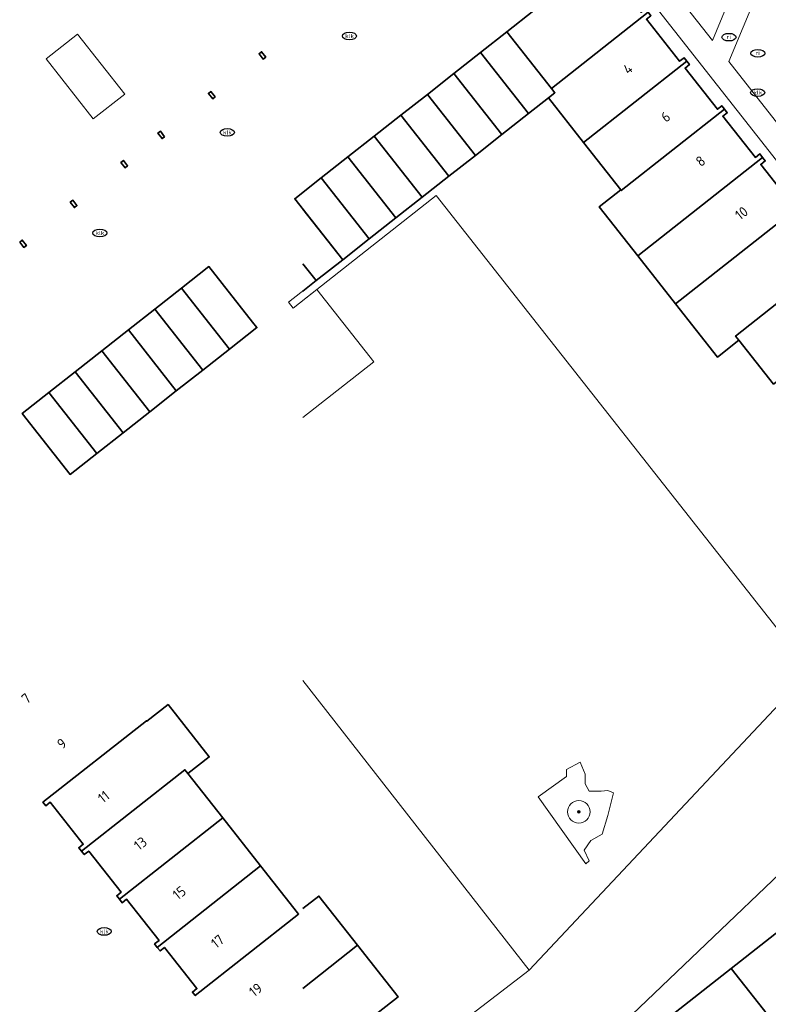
# Model space of a CAD drawing. Header units: metres. Extents: x 103671 to 105190, y 427150 to 429171.
# Tile 74 of 256: x 103671 to 103737, y 427654 to 427741. Entities that reach past the tile are written whole.
import ezdxf
from ezdxf.enums import TextEntityAlignment as Align

# ---------------------------------------------------------------- set-up
doc = ezdxf.new("R2010")
doc.units = ezdxf.units.M
for name, color, linetype, lineweight in [('B-WE-GR-BOOM-S', 253, 'Continuous', 25), ('B-WE-IE-MEUBILAIR-S', 253, 'Continuous', 25), ('B-WE-KW-KUNSTWERK_STEIGER-GV', 253, 'Continuous', 18), ('B-WE-OG-BEBOUWING-GV', 253, 'Continuous', 35), ('B-WE-OG-BEBOUWING-T18', 7, 'Continuous', 18), ('B-WE-OG-BEBOUWING_TRAP-GV', 253, 'Continuous', 18), ('B-WE-OG-TERREIN_BEGROEID-GV', 253, 'Continuous', 18), ('B-WE-OG-TERREIN_ERF-GV', 253, 'Continuous', 18), ('B-WE-OG-WATER_SLOOT-GV', 253, 'Continuous', 18), ('B-WE-VH-OPENVERHARDING_TEGEL-GV', 253, 'Continuous', 18)]:
    doc.layers.add(name, color=color, linetype=linetype, lineweight=lineweight)
doc.styles.add('NLCS-ISO', font='NLCS-ISO.ttf')
doc.styles.add('NLCS-ISO-M500-T18', font='NLCS-ISO.ttf', dxfattribs={"height": 0.9})

# ---------------------------------------------------------------- blocks, each defined once
blk = doc.blocks.new('SIE-MEUBILAIR_PUT_KOLK-SO')
blk.add_ellipse((0, 0), major_axis=(1.25, 0), ratio=0.54)
at = {"style": 'NLCS-ISO'}
blk.add_text('klk', height=0.75, dxfattribs=at).set_placement((0.03, 0), align=Align.MIDDLE_CENTER)
blk = doc.blocks.new('SIE-MEUBILAIR_PUT_RIOOLPUT-SO')
blk.add_ellipse((0, 0), major_axis=(1.25, 0), ratio=0.54)
at = {"style": 'NLCS-ISO'}
blk.add_text('ri', height=0.75, dxfattribs=at).set_placement((-0.04, 0.07), align=Align.MIDDLE_CENTER)
blk = doc.blocks.new('SGR-BOOM_GBKN-SO')
at = {"linetype": 'ByBlock', "lineweight": 18}
h = blk.add_hatch(color=0, dxfattribs=at)
h.dxf.hatch_style = 1
edge = h.paths.add_edge_path()
edge.add_arc((0, 0), 0.25, 0, 360)
at = {"color": 0, "linetype": 'ByBlock', "lineweight": 18}
for radius in [2, 0.25]:
    blk.add_circle((0, 0), radius, dxfattribs=at)
at = {"color": 0, "linetype": 'ByBlock', "lineweight": 18, "style": 'NLCS-ISO'}
blk.add_attdef('SOORT', (2.5, 0), '', height=1.5, dxfattribs=at)

msp = doc.modelspace()

# ---------------------------------------------------------------- linework, layer by layer
at = {"layer": 'B-WE-KW-KUNSTWERK_STEIGER-GV', "flags": 128}
msp.add_lwpolyline([(103696.327, 427705.633), (103702.587, 427710.554), (103697.573, 427716.932), (103696.327, 427715.952)], dxfattribs=at)
at = {"layer": 'B-WE-OG-BEBOUWING-GV', "flags": 128}
for points in [[(103726.811, 427741.4), (103726.57, 427741.707), (103726.177, 427741.397), (103723.384, 427744.945), (103723.777, 427745.254), (103723.295, 427745.867), (103722.902, 427745.558), (103719.892, 427749.381), (103720.285, 427749.69), (103720.041, 427750), (103719.802, 427750.303), (103719.417, 427750), (103719.016, 427749.684), (103719.41, 427749.184), (103714.026, 427744.946), (103716.708, 427741.538), (103714.346, 427739.68), (103718.278, 427734.682)], [(103718.002, 427733.84), (103721.099, 427729.902), (103730.214, 427737.078), (103729.972, 427737.385), (103729.58, 427737.075), (103726.66, 427740.784), (103727.052, 427741.094), (103726.811, 427741.4), (103718.278, 427734.682), (103718.582, 427734.296)], [(103714.346, 427739.68), (103712.004, 427737.837), (103716.24, 427732.454), (103718.002, 427733.84), (103718.582, 427734.296), (103718.278, 427734.682)], [(103693.055, 427737.442), (103692.684, 427737.914), (103692.464, 427737.741), (103692.835, 427737.269)], [(103712.004, 427737.837), (103709.662, 427735.995), (103713.897, 427730.611), (103716.24, 427732.454)], [(103724.384, 427725.724), (103724.432, 427725.663), (103733.549, 427732.841), (103733.308, 427733.148), (103732.915, 427732.839), (103730.062, 427736.463), (103730.455, 427736.772), (103730.214, 427737.078), (103721.099, 427729.902)], [(103709.662, 427735.995), (103707.32, 427734.152), (103711.555, 427728.768), (103713.897, 427730.611)], [(103688.592, 427733.93), (103688.221, 427734.401), (103688.001, 427734.228), (103688.372, 427733.757)], [(103707.32, 427734.152), (103704.978, 427732.31), (103709.213, 427726.926), (103711.555, 427728.768)], [(103724.384, 427725.724), (103722.489, 427724.233), (103725.887, 427719.911), (103736.902, 427728.583), (103736.661, 427728.89), (103736.268, 427728.58), (103733.398, 427732.226), (103733.791, 427732.535), (103733.549, 427732.841), (103724.432, 427725.663)], [(103704.978, 427732.31), (103702.636, 427730.467), (103706.871, 427725.083), (103709.213, 427726.926)], [(103684.128, 427730.417), (103683.757, 427730.889), (103683.537, 427730.716), (103683.908, 427730.244)], [(103702.636, 427730.467), (103700.294, 427728.624), (103704.529, 427723.241), (103706.871, 427725.083)], [(103680.267, 427728.143), (103680.638, 427727.672), (103680.858, 427727.845), (103680.487, 427728.316)], [(103700.294, 427728.624), (103697.952, 427726.782), (103702.187, 427721.398), (103704.529, 427723.241)], [(103725.887, 427719.911), (103729.224, 427715.667), (103740.242, 427724.341), (103740, 427724.647), (103739.607, 427724.338), (103736.75, 427727.967), (103737.143, 427728.277), (103736.902, 427728.583)], [(103697.952, 427726.782), (103695.61, 427724.939), (103699.845, 427719.556), (103702.187, 427721.398)], [(103675.803, 427724.631), (103676.174, 427724.159), (103676.394, 427724.332), (103676.023, 427724.804)], [(103734.816, 427712.459), (103734.526, 427712.827), (103743.651, 427720.011), (103743.41, 427720.317), (103743.017, 427720.008), (103740.09, 427723.725), (103740.483, 427724.035), (103740.242, 427724.341), (103729.224, 427715.667), (103732.92, 427710.968)], [(103671.339, 427721.118), (103671.71, 427720.647), (103671.93, 427720.82), (103671.559, 427721.291)], [(103737.863, 427708.584), (103746.99, 427715.769), (103746.749, 427716.076), (103746.356, 427715.766), (103743.499, 427719.395), (103743.892, 427719.704), (103743.651, 427720.011), (103734.526, 427712.827), (103734.816, 427712.459)], [(103685.614, 427717.046), (103689.848, 427711.662), (103692.269, 427713.565), (103691.886, 427714.053), (103688.036, 427718.95)], [(103685.614, 427717.046), (103683.271, 427715.205), (103687.505, 427709.82), (103689.848, 427711.662)], [(103683.271, 427715.205), (103680.929, 427713.364), (103685.162, 427707.978), (103687.505, 427709.82)], [(103680.929, 427713.364), (103678.586, 427711.522), (103682.819, 427706.137), (103685.162, 427707.978)], [(103678.586, 427711.522), (103676.243, 427709.68), (103680.476, 427704.295), (103682.819, 427706.137)], [(103676.243, 427709.68), (103673.9, 427707.839), (103678.134, 427702.453), (103680.476, 427704.295)], [(103673.9, 427707.839), (103671.558, 427705.997), (103675.791, 427700.612), (103678.134, 427702.453)], [(103686.189, 427674.212), (103688.068, 427675.69), (103684.437, 427680.304), (103682.559, 427678.827), (103682.519, 427678.877), (103673.392, 427671.688), (103673.634, 427671.381), (103674.027, 427671.691), (103676.947, 427667.983), (103676.554, 427667.674), (103676.795, 427667.368), (103685.92, 427674.555)], [(103680.14, 427663.121), (103689.262, 427670.307), (103686.189, 427674.212), (103685.92, 427674.555), (103676.795, 427667.368), (103677.037, 427667.061), (103677.43, 427667.371), (103680.292, 427663.737), (103679.899, 427663.428)], [(103692.603, 427666.06), (103689.262, 427670.307), (103680.14, 427663.121), (103680.382, 427662.815), (103680.774, 427663.124), (103683.636, 427659.492), (103683.243, 427659.183), (103683.484, 427658.876)], [(103683.484, 427658.876), (103683.725, 427658.57), (103684.118, 427658.879), (103686.982, 427655.244), (103686.589, 427654.935), (103686.83, 427654.628), (103695.947, 427661.809), (103695.857, 427661.924), (103692.603, 427666.06)], [(103740.208, 427661.787), (103734.147, 427657.019), (103742.126, 427646.878), (103748.183, 427651.65)], [(103734.147, 427657.019), (103727.961, 427652.151), (103729.265, 427650.494), (103729.738, 427650.866), (103736.415, 427642.379), (103742.126, 427646.878)]]:
    msp.add_lwpolyline(points, close=True, dxfattribs=at)
for points in [[(103696.327, 427719.207), (103697.503, 427717.713), (103699.845, 427719.556), (103696.327, 427724.027)], [(103696.327, 427716.788), (103697.503, 427717.713), (103696.327, 427719.207)], [(103696.327, 427655.259), (103701.158, 427659.064), (103697.742, 427663.407), (103696.327, 427662.294)], [(103696.327, 427643.727), (103702.982, 427648.96), (103700.946, 427651.549), (103704.729, 427654.525), (103701.158, 427659.064), (103696.327, 427655.259)]]:
    msp.add_lwpolyline(points, dxfattribs=at)
at = {"layer": 'B-WE-OG-BEBOUWING_TRAP-GV', "flags": 128}
msp.add_lwpolyline([(103676.441, 427739.465), (103673.665, 427737.278), (103677.833, 427731.996), (103680.604, 427734.177)], close=True, dxfattribs=at)
at = {"layer": 'B-WE-OG-TERREIN_BEGROEID-GV', "flags": 128}
for points in [[(103728.723, 427757.614), (103721.946, 427752.292), (103723.748, 427750), (103732.473, 427738.905), (103736.249, 427748.029), (103734.701, 427750)], [(103737.711, 427746.167), (103733.936, 427737.045), (103746.642, 427720.887), (103755.297, 427723.77)], [(103721.309, 427666.242), (103721.595, 427666.527), (103721.167, 427667.454), (103721.738, 427668.31), (103722.736, 427668.881), (103723.236, 427670.522), (103723.735, 427672.52), (103723.236, 427672.734), (103722.665, 427672.662), (103721.595, 427672.662), (103721.238, 427673.304), (103721.238, 427674.16), (103720.81, 427675.231), (103719.597, 427674.588), (103719.597, 427673.946), (103717.1, 427672.163)]]:
    msp.add_lwpolyline(points, close=True, dxfattribs=at)
at = {"layer": 'B-WE-OG-TERREIN_ERF-GV', "flags": 128}
for points in [[(103696.327, 427725.503), (103697.952, 427726.782), (103700.294, 427728.624), (103702.636, 427730.467), (103704.978, 427732.31), (103707.32, 427734.152), (103709.662, 427735.995), (103712.004, 427737.837), (103714.346, 427739.68), (103716.708, 427741.538), (103714.026, 427744.946), (103719.41, 427749.184), (103719.016, 427749.684), (103719.417, 427750), (103719.802, 427750.303), (103716.869, 427754.029), (103716.082, 427753.409), (103715.593, 427754.031), (103712.026, 427758.568), (103696.327, 427746.215)], [(103761.032, 427699.235), (103720.466, 427750.825)], [(103726.66, 427740.784), (103729.58, 427737.075), (103729.972, 427737.385), (103730.214, 427737.078), (103730.455, 427736.772), (103730.062, 427736.463), (103732.915, 427732.839), (103733.308, 427733.148), (103733.549, 427732.841), (103733.791, 427732.535), (103733.398, 427732.226), (103736.268, 427728.58), (103736.661, 427728.89), (103736.902, 427728.583), (103737.143, 427728.277), (103736.75, 427727.967), (103739.607, 427724.338)], [(103737.863, 427708.584), (103734.816, 427712.459), (103732.92, 427710.968), (103729.224, 427715.667), (103725.887, 427719.911), (103722.489, 427724.233), (103724.384, 427725.724), (103721.099, 427729.902), (103718.002, 427733.84), (103716.24, 427732.454), (103713.897, 427730.611), (103711.555, 427728.768), (103709.213, 427726.926), (103706.871, 427725.083), (103704.529, 427723.241), (103702.187, 427721.398), (103699.845, 427719.556), (103697.503, 427717.713), (103695.071, 427715.8), (103695.478, 427715.283), (103697.573, 427716.932), (103708.111, 427725.228), (103741.127, 427683.295)], [(103727.961, 427652.151), (103734.147, 427657.019), (103740.208, 427661.787), (103746.035, 427666.373), (103744.737, 427668.023), (103750.883, 427672.86), (103756.843, 427677.551), (103762.576, 427682.062), (103761.283, 427683.71), (103768.045, 427689.044), (103768.51, 427688.453), (103768.116, 427688.144), (103769.887, 427685.89), (103770.849, 427686.646), (103768.537, 427689.589), (103766.487, 427692.197), (103704.493, 427633.02)], [(103696.327, 427641.3), (103696.365, 427641.252), (103702.28, 427646.014), (103702.505, 427646.264), (103716.316, 427656.856), (103696.327, 427682.43)], [(103696.327, 427662.294), (103697.742, 427663.407), (103701.158, 427659.064), (103704.729, 427654.525), (103700.946, 427651.549), (103702.982, 427648.96), (103696.327, 427643.727)]]:
    msp.add_lwpolyline(points, dxfattribs=at)
for points in [[(103692.464, 427737.741), (103692.684, 427737.914), (103693.055, 427737.442), (103692.835, 427737.269)], [(103688.001, 427734.228), (103688.221, 427734.401), (103688.592, 427733.93), (103688.372, 427733.757)], [(103683.537, 427730.716), (103683.757, 427730.889), (103684.128, 427730.417), (103683.908, 427730.244)], [(103680.858, 427727.845), (103680.638, 427727.672), (103680.267, 427728.143), (103680.487, 427728.316)], [(103676.394, 427724.332), (103676.174, 427724.159), (103675.803, 427724.631), (103676.023, 427724.804)], [(103671.93, 427720.82), (103671.71, 427720.647), (103671.339, 427721.118), (103671.559, 427721.291)]]:
    msp.add_lwpolyline(points, close=True, dxfattribs=at)
at = {"layer": 'B-WE-OG-WATER_SLOOT-GV', "flags": 128}
for points in [[(103696.327, 427682.43), (103716.316, 427656.856), (103741.127, 427683.295), (103708.111, 427725.228), (103697.573, 427716.932), (103696.327, 427715.952)], [(103772.332, 427701.933), (103770.613, 427704.133), (103757.609, 427691.796), (103755.053, 427694.49), (103755.032, 427694.512), (103741.127, 427683.295), (103716.316, 427656.856), (103702.505, 427646.264), (103706.008, 427642.604), (103696.327, 427633.384)], [(103696.327, 427624.686), (103699.046, 427627.615), (103703.116, 427631.875), (103703.4, 427632.069), (103703.481, 427632.16), (103704.493, 427633.02), (103766.487, 427692.197), (103768.537, 427689.589), (103771.456, 427691.883)]]:
    msp.add_lwpolyline(points, dxfattribs=at)
msp.add_lwpolyline([(103721.309, 427666.242), (103717.1, 427672.163), (103719.597, 427673.946), (103719.597, 427674.588), (103720.81, 427675.231), (103721.238, 427674.16), (103721.238, 427673.304), (103721.595, 427672.662), (103722.665, 427672.662), (103723.236, 427672.734), (103723.735, 427672.52), (103723.236, 427670.522), (103722.736, 427668.881), (103721.738, 427668.31), (103721.167, 427667.454), (103721.595, 427666.527)], close=True, dxfattribs=at)
at = {"layer": 'B-WE-VH-OPENVERHARDING_TEGEL-GV', "flags": 128}
for points in [[(103720.466, 427750.825), (103761.032, 427699.235), (103755.329, 427694.751), (103757.623, 427692.333), (103770.438, 427704.489), (103768.803, 427706.57), (103762.591, 427700.606), (103762.299, 427700.977), (103747.989, 427719.174), (103756.643, 427722.057), (103755.297, 427723.77), (103746.642, 427720.887), (103733.936, 427737.045), (103737.711, 427746.167)], [(103736.249, 427748.029), (103732.473, 427738.905), (103723.748, 427750)]]:
    msp.add_lwpolyline(points, dxfattribs=at)

# ---------------------------------------------------------------- block references
at = {"layer": 'B-WE-GR-BOOM-S', "xscale": 0.5, "yscale": 0.5, "zscale": 0.5}
msp.add_blockref('SGR-BOOM_GBKN-SO', (103720.684, 427670.842), dxfattribs=at)
at = {"layer": 'B-WE-IE-MEUBILAIR-S', "xscale": 0.5, "yscale": 0.5, "zscale": 0.5}
for name, p in [('SIE-MEUBILAIR_PUT_KOLK-SO', (103700.44, 427739.3)), ('SIE-MEUBILAIR_PUT_RIOOLPUT-SO', (103733.939, 427739.198)), ('SIE-MEUBILAIR_PUT_RIOOLPUT-SO', (103736.489, 427737.78)), ('SIE-MEUBILAIR_PUT_KOLK-SO', (103736.47, 427734.31)), ('SIE-MEUBILAIR_PUT_KOLK-SO', (103689.66, 427730.79)), ('SIE-MEUBILAIR_PUT_KOLK-SO', (103678.41, 427721.92)), ('SIE-MEUBILAIR_PUT_KOLK-SO', (103678.8, 427660.28))]:
    msp.add_blockref(name, p, dxfattribs=at)

# ---------------------------------------------------------------- texts
at = {"layer": 'B-WE-OG-BEBOUWING-T18', "style": 'NLCS-ISO-M500-T18'}
for s, p in [('4', (103725.017, 427736.405)), ('6', (103728.35, 427732.171)), ('8', (103731.427, 427728.263)), ('10', (103735.045, 427723.666)), ('7', (103671.908, 427680.844)), ('9', (103675.049, 427676.857)), ('11', (103678.752, 427672.156)), ('13', (103681.993, 427668.042)), ('15', (103685.423, 427663.687)), ('17', (103688.799, 427659.401)), ('19', (103692.165, 427655.128))]:
    msp.add_text(s, height=0.9, rotation=38.2, dxfattribs=at).set_placement(p, align=Align.MIDDLE)

doc.saveas('drawing.dxf')
